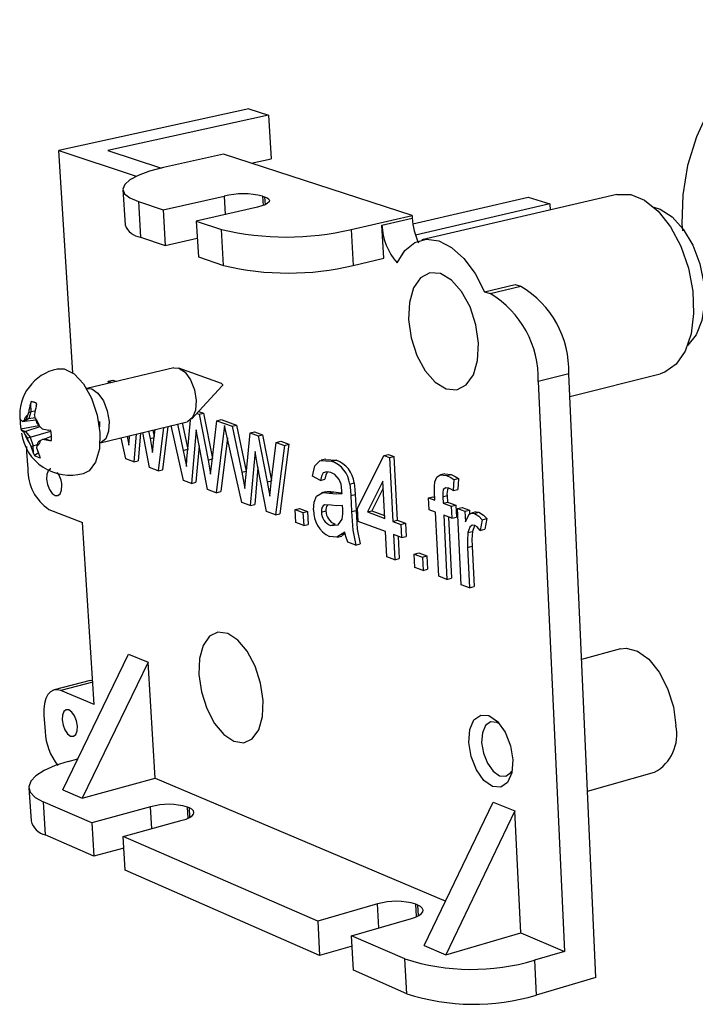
# Model space of a CAD drawing. Extents: x 0 to 226, y 0 to 147.
# Tile 2 of 4: x 123 to 147, y 101 to 137. Entities that reach past the tile are written whole.
import ezdxf

# ---------------------------------------------------------------- set-up
doc = ezdxf.new("R2010")
doc.units = 0
doc.layers.get('0').update_dxf_attribs({"linetype": 'CONTINUOUS'})

msp = doc.modelspace()

# ---------------------------------------------------------------- linework, layer by layer
at = {"color": 7, "linetype": 'CONTINUOUS'}
for p, q in [((131.255, 133.604), (124.346, 132.086)), ((131.255, 133.604), (131.975, 133.377)), ((131.975, 133.377), (126.134, 132.088)), ((131.975, 133.377), (132.064, 131.788)), ((124.862, 124.001), (124.346, 132.086)), ((124.346, 132.086), (127.165, 131.151)), ((126.134, 132.088), (128.078, 131.448)), ((130.334, 131.952), (129.245, 131.709)), ((137.198, 129.729), (130.334, 131.952)), ((131.341, 131.626), (132.064, 131.788)), ((129.245, 131.709), (128.151, 131.465)), ((126.678, 130.666), (126.757, 129.38)), ((128.139, 129.928), (130.361, 130.431)), ((131.757, 130.432), (131.833, 130.407)), ((137.224, 129.42), (141.422, 130.394)), ((144.642, 130.49), (137.547, 128.834)), ((141.422, 130.394), (142.205, 130.147)), ((127.241, 130.23), (128.139, 129.928)), ((127.241, 130.23), (127.319, 128.938)), ((131.575, 130.031), (129.347, 129.523)), ((142.205, 130.147), (137.32, 129.009)), ((142.205, 130.147), (142.215, 129.924)), ((128.139, 129.928), (128.217, 128.632)), ((134.985, 129.217), (137.198, 129.729)), ((136.099, 129.378), (137.203, 129.634)), ((137.198, 129.729), (137.203, 129.634)), ((129.347, 129.523), (130.261, 129.217)), ((129.347, 129.523), (129.423, 128.221)), ((136.162, 128.168), (136.099, 129.378)), ((147.008, 129.42), (147.023, 129.164)), ((127.319, 128.938), (128.217, 128.632)), ((130.337, 127.91), (130.261, 129.217)), ((134.985, 129.217), (135.055, 127.908)), ((128.217, 128.632), (129.383, 128.9)), ((129.423, 128.221), (130.337, 127.91)), ((135.055, 127.908), (136.162, 128.168)), ((139.833, 126.95), (140.943, 127.215)), ((140.035, 126.883), (141.145, 127.149)), ((140.943, 127.215), (141.145, 127.149)), ((139.833, 126.95), (140.035, 126.883)), ((128.536, 124.188), (125.372, 123.432)), ((130.267, 123.614), (128.717, 124.175)), ((142.892, 123.964), (141.782, 123.689)), ((143.881, 102.018), (142.892, 123.964)), ((142.929, 123.147), (146.221, 123.967)), ((126.146, 123.701), (126.307, 123.739)), ((126.164, 123.621), (126.146, 123.701)), ((126.146, 123.701), (126.284, 123.65)), ((126.307, 123.739), (126.445, 123.689)), ((141.782, 123.689), (142.741, 102.962)), ((129.171, 122.321), (130.289, 123.525)), ((123.338, 122.956), (123.312, 122.876)), ((123.312, 122.876), (123.331, 122.585)), ((123.338, 122.956), (123.449, 122.931)), ((123.528, 122.796), (123.55, 122.877)), ((123.25, 122.566), (123.203, 122.456)), ((123.25, 122.566), (123.331, 122.585)), ((123.331, 122.585), (123.259, 122.348)), ((123.485, 122.607), (123.331, 122.585)), ((123.5, 122.345), (123.466, 122.485)), ((129.363, 122.527), (129.449, 122.496)), ((129.431, 122.601), (129.611, 122.535)), ((129.449, 122.496), (129.611, 122.535)), ((129.449, 122.496), (129.774, 120.833)), ((129.611, 122.535), (129.932, 120.892)), ((122.949, 122.312), (122.936, 122.331)), ((123.084, 122.271), (123.034, 122.23)), ((123.034, 122.23), (123.115, 122.25)), ((123.084, 122.271), (123.154, 122.323)), ((123.259, 122.348), (123.115, 122.25)), ((123.115, 122.25), (123.514, 122.294)), ((123.203, 122.456), (123.154, 122.323)), ((123.154, 122.323), (123.259, 122.348)), ((123.259, 122.348), (123.492, 122.376)), ((123.5, 122.345), (123.549, 122.175)), ((123.65, 122.059), (123.549, 122.175)), ((125.825, 122.236), (125.822, 122.044)), ((125.857, 121.457), (129.016, 122.227)), ((128.667, 122.141), (128.873, 121.182)), ((128.828, 122.181), (129.034, 121.222)), ((129.025, 121.102), (129.134, 122.287)), ((129.921, 120.797), (130.095, 122.26)), ((130.095, 122.26), (130.257, 122.3)), ((130.095, 122.26), (130.647, 122.059)), ((130.257, 122.3), (130.81, 122.099)), ((122.961, 121.961), (123.619, 122.093)), ((122.961, 121.961), (122.974, 121.935)), ((122.974, 121.935), (123.14, 121.873)), ((123.059, 121.853), (123.14, 121.873)), ((123.059, 121.853), (123.118, 121.753)), ((123.118, 121.753), (123.2, 121.633)), ((123.663, 122.045), (123.14, 121.873)), ((123.14, 121.873), (123.304, 121.658)), ((123.304, 121.658), (124.06, 121.886)), ((123.739, 121.966), (123.65, 122.059)), ((124.058, 121.91), (123.987, 121.922)), ((127.16, 121.774), (127.078, 120.769)), ((127.321, 121.813), (127.238, 120.808)), ((127.645, 120.556), (127.4, 121.833)), ((127.611, 121.884), (127.664, 121.616)), ((127.772, 121.923), (127.82, 121.683)), ((127.808, 121.581), (127.85, 121.942)), ((128.151, 122.016), (127.961, 120.437)), ((128.312, 122.055), (128.122, 120.477)), ((128.881, 120.092), (128.428, 122.083)), ((129.341, 121.93), (129.174, 119.981)), ((129.434, 121.422), (129.341, 121.93)), ((130.376, 122.082), (130.073, 119.643)), ((131.009, 119.292), (130.376, 122.082)), ((130.647, 122.059), (130.81, 122.099)), ((130.647, 122.059), (131.004, 120.391)), ((130.81, 122.099), (131.166, 120.431)), ((131.16, 120.31), (131.305, 121.819)), ((131.305, 121.819), (131.467, 121.859)), ((131.305, 121.819), (131.595, 121.713)), ((131.467, 121.859), (131.758, 121.753)), ((131.595, 121.713), (131.758, 121.753)), ((131.758, 121.753), (132.082, 120.087)), ((123.2, 121.633), (123.304, 121.658)), ((123.268, 121.468), (123.2, 121.633)), ((123.268, 121.468), (123.331, 121.335)), ((123.304, 121.658), (123.411, 121.354)), ((123.411, 121.354), (123.574, 121.398)), ((123.564, 121.356), (123.594, 121.484)), ((123.683, 121.54), (123.594, 121.484)), ((123.683, 121.54), (123.764, 121.588)), ((123.764, 121.588), (123.844, 121.607)), ((123.844, 121.607), (124.08, 121.698)), ((124.011, 121.544), (123.844, 121.607)), ((124.011, 121.544), (124.082, 121.538)), ((126.789, 120.877), (126.615, 121.641)), ((126.829, 121.694), (126.89, 121.377)), ((127.664, 121.616), (127.816, 121.654)), ((127.664, 121.616), (127.758, 121.107)), ((127.758, 121.107), (127.808, 121.581)), ((129.752, 119.764), (129.434, 121.422)), ((130.478, 121.634), (130.235, 119.684)), ((131.595, 121.713), (131.922, 120.036)), ((132.071, 119.999), (132.253, 121.473)), ((132.253, 121.473), (132.416, 121.513)), ((132.253, 121.473), (132.549, 121.365)), ((132.712, 121.406), (132.386, 118.877)), ((132.416, 121.513), (132.712, 121.406)), ((132.549, 121.365), (132.712, 121.406)), ((123.174, 121.325), (123.177, 121.114)), ((123.177, 121.114), (123.217, 120.51)), ((123.331, 121.335), (123.411, 121.354)), ((123.43, 121.064), (123.411, 121.354)), ((123.43, 121.064), (123.466, 120.997)), ((123.601, 121.087), (123.466, 120.997)), ((123.547, 121.253), (123.564, 121.356)), ((128.873, 121.182), (129.034, 121.222)), ((128.873, 121.182), (128.985, 120.594)), ((129.034, 121.222), (129.036, 121.214)), ((129.449, 121.344), (129.336, 120.021)), ((131.484, 121.143), (131.308, 119.179)), ((131.577, 120.631), (131.484, 121.143)), ((132.549, 121.365), (132.223, 118.836)), ((136.168, 120.994), (136.332, 121.036)), ((136.332, 121.036), (136.537, 120.962)), ((123.678, 120.917), (123.646, 120.982)), ((127.078, 120.769), (126.789, 120.877)), ((127.078, 120.769), (127.238, 120.808)), ((129.774, 120.833), (129.929, 120.872)), ((129.774, 120.833), (129.868, 120.319)), ((129.868, 120.319), (129.921, 120.797)), ((134.056, 120.867), (133.893, 120.826)), ((134.058, 120.852), (134.432, 120.826)), ((134.269, 120.785), (134.432, 120.826)), ((135.214, 119.074), (136.168, 120.994)), ((136.168, 120.994), (136.373, 120.92)), ((136.373, 120.92), (136.537, 120.962)), ((136.373, 120.92), (136.493, 118.6)), ((136.537, 120.962), (136.657, 118.642)), ((127.961, 120.437), (127.645, 120.556)), ((127.961, 120.437), (128.122, 120.477)), ((131.004, 120.391), (131.166, 120.431)), ((131.004, 120.391), (131.117, 119.798)), ((131.166, 120.431), (131.17, 120.414)), ((131.59, 120.562), (131.47, 119.22)), ((131.896, 118.958), (131.577, 120.631)), ((138.388, 120.334), (138.223, 120.293)), ((138.388, 120.333), (138.614, 120.309)), ((129.174, 119.981), (128.881, 120.092)), ((129.174, 119.981), (129.336, 120.021)), ((131.922, 120.036), (132.081, 120.076)), ((131.922, 120.036), (132.016, 119.517)), ((132.016, 119.517), (132.071, 119.999)), ((133.861, 120.089), (133.573, 120.242)), ((133.861, 120.089), (134.025, 120.13)), ((134.926, 119.957), (135.09, 119.998)), ((136.13, 120.064), (135.571, 118.942)), ((136.201, 118.708), (136.13, 120.064)), ((138.449, 120.267), (138.614, 120.309)), ((138.715, 120.124), (138.694, 119.723)), ((138.715, 120.124), (138.881, 120.166)), ((138.881, 120.166), (138.859, 119.765)), ((130.073, 119.643), (129.752, 119.764)), ((130.073, 119.643), (130.235, 119.684)), ((134.061, 119.681), (133.898, 119.639)), ((133.949, 119.649), (134.112, 119.69)), ((134.18, 119.631), (134.344, 119.672)), ((136.144, 119.803), (135.735, 118.983)), ((138.025, 119.368), (138.011, 119.65)), ((138.694, 119.723), (138.859, 119.765)), ((131.308, 119.179), (131.009, 119.292)), ((134.962, 119.541), (135.126, 119.582)), ((134.962, 119.541), (134.993, 118.956)), ((135.126, 119.582), (135.157, 118.997)), ((137.788, 119.454), (137.953, 119.496)), ((137.81, 119.017), (137.788, 119.454)), ((137.788, 119.454), (138.025, 119.368)), ((137.953, 119.496), (138.02, 119.472)), ((138.31, 119.495), (138.475, 119.537)), ((138.31, 119.495), (138.322, 119.26)), ((138.322, 119.26), (138.487, 119.302)), ((138.322, 119.26), (138.62, 119.151)), ((138.475, 119.537), (138.487, 119.302)), ((138.487, 119.302), (138.785, 119.193)), ((123.988, 119.037), (125.209, 118.563)), ((131.308, 119.179), (131.47, 119.22)), ((132.223, 118.836), (131.896, 118.958)), ((132.943, 119.03), (133.106, 119.071)), ((132.969, 118.555), (132.943, 119.03)), ((132.943, 119.03), (133.227, 118.924)), ((133.106, 119.071), (133.39, 118.965)), ((133.227, 118.924), (133.39, 118.965)), ((133.227, 118.924), (133.253, 118.449)), ((133.39, 118.965), (133.416, 118.49)), ((133.896, 118.938), (134.059, 118.98)), ((134.677, 119.043), (134.67, 119.181)), ((134.993, 118.956), (135.157, 118.997)), ((135.239, 118.594), (135.214, 119.074)), ((135.571, 118.942), (135.735, 118.983)), ((135.571, 118.942), (136.201, 118.708)), ((135.735, 118.983), (136.196, 118.813)), ((138.047, 118.93), (137.81, 119.017)), ((138.164, 116.603), (138.047, 118.93)), ((138.62, 119.151), (138.785, 119.193)), ((138.62, 119.151), (138.641, 118.713)), ((138.785, 119.193), (138.806, 118.755)), ((138.847, 119.068), (139.011, 119.111)), ((138.984, 116.296), (138.847, 119.068)), ((138.847, 119.068), (139.115, 118.97)), ((139.011, 119.111), (139.281, 119.013)), ((139.115, 118.97), (139.281, 119.013)), ((139.115, 118.97), (139.135, 118.582)), ((139.281, 119.013), (139.288, 118.864)), ((139.516, 118.942), (139.351, 118.9)), ((139.462, 118.892), (139.627, 118.934)), ((125.631, 111.942), (125.209, 118.563)), ((132.223, 118.836), (132.386, 118.877)), ((133.253, 118.449), (132.969, 118.555)), ((136.226, 118.227), (135.239, 118.594)), ((136.493, 118.6), (136.657, 118.642)), ((136.493, 118.6), (136.786, 118.492)), ((136.657, 118.642), (136.95, 118.534)), ((136.786, 118.492), (136.95, 118.534)), ((136.95, 118.534), (136.975, 118.052)), ((138.641, 118.713), (138.344, 118.822)), ((138.344, 118.822), (138.461, 116.492)), ((138.514, 118.759), (138.625, 116.535)), ((138.641, 118.713), (138.806, 118.755)), ((139.749, 118.659), (139.676, 118.269)), ((139.749, 118.659), (139.914, 118.701)), ((139.914, 118.701), (139.841, 118.312)), ((133.253, 118.449), (133.416, 118.49)), ((134.229, 118.456), (134.392, 118.497)), ((136.274, 117.314), (136.226, 118.227)), ((136.786, 118.492), (136.811, 118.01)), ((139.228, 118.196), (139.393, 118.238)), ((139.676, 118.269), (139.841, 118.312)), ((134.473, 118.026), (134.636, 118.068)), ((134.763, 118.156), (134.635, 118.073)), ((135.143, 117.739), (134.855, 117.847)), ((136.811, 118.01), (136.518, 118.118)), ((136.518, 118.118), (136.566, 117.204)), ((136.688, 118.055), (136.73, 117.246)), ((136.811, 118.01), (136.975, 118.052)), ((135.143, 117.739), (135.307, 117.78)), ((137.273, 117.411), (137.437, 117.454)), ((137.437, 117.454), (137.732, 117.344)), ((139.21, 117.656), (139.374, 117.699)), ((139.21, 117.656), (139.282, 116.184)), ((139.374, 117.699), (139.447, 116.227)), ((136.566, 117.204), (136.274, 117.314)), ((136.566, 117.204), (136.73, 117.246)), ((137.298, 116.929), (137.273, 117.411)), ((137.273, 117.411), (137.568, 117.301)), ((137.568, 117.301), (137.732, 117.344)), ((137.568, 117.301), (137.592, 116.818)), ((137.732, 117.344), (137.756, 116.861)), ((137.592, 116.818), (137.298, 116.929)), ((137.592, 116.818), (137.756, 116.861)), ((138.461, 116.492), (138.164, 116.603)), ((138.461, 116.492), (138.625, 116.535)), ((139.282, 116.184), (138.984, 116.296)), ((139.282, 116.184), (139.447, 116.227)), ((144.773, 113.965), (143.36, 113.582)), ((124.495, 108.843), (126.884, 113.769)), ((126.884, 113.769), (127.594, 113.481)), ((127.594, 113.481), (125.198, 108.54)), ((127.854, 109.26), (127.594, 113.481)), ((125.483, 112.814), (124.173, 112.471)), ((125.483, 112.814), (125.575, 112.825)), ((125.631, 111.942), (124.417, 112.447)), ((123.806, 111.548), (123.845, 110.957)), ((124.692, 109.87), (125.038, 109.963)), ((125.198, 108.54), (127.854, 109.26)), ((127.854, 109.26), (138.416, 104.792)), ((143.576, 108.79), (146.015, 109.478)), ((123.257, 108.911), (123.337, 107.71)), ((124.495, 108.843), (125.198, 108.54)), ((125.543, 107.634), (123.776, 108.402)), ((123.776, 108.402), (123.856, 107.196)), ((127.687, 108.221), (125.543, 107.634)), ((129.096, 108.179), (129.024, 108.21)), ((137.64, 103.178), (140.145, 108.389)), ((140.145, 108.389), (140.936, 108.068)), ((140.936, 108.068), (138.425, 102.84)), ((141.149, 103.635), (140.936, 108.068)), ((125.543, 107.634), (125.621, 106.42)), ((126.689, 107.137), (128.837, 107.729)), ((125.621, 106.42), (123.856, 107.196)), ((133.764, 104.065), (126.689, 107.137)), ((126.765, 105.918), (126.689, 107.137)), ((126.715, 106.722), (125.621, 106.42)), ((133.833, 102.813), (126.765, 105.918)), ((135.942, 104.689), (133.764, 104.065)), ((137.408, 104.643), (137.33, 104.676)), ((133.764, 104.065), (133.833, 102.813)), ((134.991, 103.532), (137.174, 104.162)), ((136.933, 102.689), (134.991, 103.532)), ((135.059, 102.275), (134.991, 103.532)), ((138.425, 102.84), (141.149, 103.635)), ((141.149, 103.635), (142.741, 102.962)), ((135.011, 103.154), (133.833, 102.813)), ((137.64, 103.178), (138.425, 102.84)), ((142.741, 102.962), (141.652, 102.641)), ((137, 101.422), (136.933, 102.689)), ((141.652, 102.641), (141.712, 101.372)), ((137, 101.422), (135.059, 102.275)), ((143.881, 102.018), (141.712, 101.372))]:
    msp.add_line(p, q, dxfattribs=at)
at = {"color": 8, "linetype": 'CONTINUOUS'}
for p, q in [((130.361, 130.431), (130.4, 129.763)), ((131.757, 130.432), (131.777, 130.088)), ((131.833, 130.407), (131.85, 130.118)), ((125.58, 112.752), (124.417, 112.447)), ((127.736, 107.425), (127.687, 108.221)), ((129.048, 107.804), (129.024, 108.21)), ((129.116, 107.839), (129.096, 108.179)), ((135.988, 103.82), (135.942, 104.689)), ((137.354, 104.226), (137.33, 104.676)), ((137.427, 104.262), (137.408, 104.643))]:
    msp.add_line(p, q, dxfattribs=at)
at = {"color": 7, "linetype": 'CONTINUOUS', "flags": 128}
for points in [[(153.719, 136.719), (153.292, 136.81), (152.458, 136.846), (151.609, 136.702), (150.769, 136.38), (149.963, 135.889), (149.216, 135.244), (148.549, 134.463), (147.982, 133.568), (147.533, 132.586), (147.216, 131.546), (147.039, 130.481), (147.008, 129.42)], [(128.151, 131.465), (127.65, 131.334), (127.239, 131.184), (126.932, 131.021), (126.743, 130.851), (126.678, 130.68), (126.741, 130.516), (126.931, 130.363), (127.241, 130.23)], [(131.833, 130.407), (131.929, 130.367), (131.989, 130.321), (132.011, 130.272), (131.994, 130.22), (131.94, 130.168), (131.849, 130.118), (131.726, 130.071), (131.575, 130.031)], [(144.642, 130.49), (144.657, 130.494), (145.145, 130.492), (145.652, 130.284), (146.145, 129.882), (146.593, 129.31), (146.967, 128.604), (147.242, 127.81), (147.401, 126.979), (147.434, 126.165), (147.339, 125.418), (147.122, 124.788), (146.798, 124.314), (146.388, 124.024), (146.221, 123.967)], [(145.991, 130.028), (146.214, 129.959), (146.651, 129.681), (147.057, 129.233), (147.4, 128.648), (147.654, 127.971), (147.801, 127.252), (147.83, 126.546), (147.737, 125.906), (147.531, 125.38), (147.228, 125.007), (147.208, 124.991)], [(136.652, 128.005), (136.937, 128.45), (137.297, 128.74), (137.715, 128.859), (138.167, 128.798), (138.629, 128.56), (139.077, 128.157), (139.486, 127.611), (139.833, 126.95)], [(139.607, 125.08), (139.513, 125.752), (139.302, 126.4), (138.996, 126.961), (138.625, 127.379), (138.226, 127.613), (137.838, 127.64), (137.5, 127.459), (137.244, 127.089), (137.095, 126.566), (137.066, 125.942), (137.161, 125.277), (137.369, 124.635), (137.671, 124.079), (138.038, 123.661), (138.434, 123.423), (138.822, 123.388), (139.162, 123.562), (139.423, 123.928), (139.576, 124.451), (139.607, 125.08)], [(124.293, 124.15), (124.547, 124.149), (124.906, 123.968), (125.25, 123.598), (125.541, 123.079), (125.747, 122.468), (125.844, 121.831)], [(128.536, 124.188), (128.716, 124.175), (128.937, 124.023), (129.134, 123.747), (129.276, 123.388), (129.341, 123.001)], [(130.267, 123.614), (130.278, 123.607), (130.287, 123.594), (130.294, 123.576), (130.297, 123.558), (130.296, 123.541), (130.291, 123.528), (130.289, 123.525)], [(125.372, 123.432), (125.551, 123.418), (125.771, 123.265), (125.967, 122.986), (126.109, 122.624), (126.176, 122.235)], [(129.341, 123.001), (129.32, 122.646), (129.215, 122.377), (129.044, 122.235), (129.016, 122.227)], [(122.936, 122.331), (122.939, 122.15), (122.961, 121.961)], [(126.176, 122.235), (126.156, 121.878), (126.054, 121.608), (125.884, 121.465), (125.857, 121.457)], [(124.082, 121.538), (124.08, 121.72), (124.058, 121.91)], [(125.844, 121.831), (125.824, 121.24), (125.687, 120.759), (125.45, 120.439), (125.232, 120.329)], [(126.89, 121.377), (126.912, 121.659), (126.916, 121.715)], [(128.985, 120.594), (129.008, 120.879), (129.025, 121.102)], [(133.573, 120.242), (133.655, 120.621), (133.855, 120.814), (134.269, 120.785)], [(124.055, 120.516), (124.042, 120.512), (123.959, 120.442), (123.909, 120.308), (123.9, 120.131), (123.933, 119.938), (124.004, 119.758), (124.101, 119.618), (124.209, 119.54), (124.314, 119.536), (124.397, 119.606), (124.447, 119.74), (124.457, 119.917), (124.457, 119.917)], [(134.24, 120.373), (134.094, 120.407), (133.963, 120.369), (133.896, 120.251), (133.861, 120.089)], [(134.121, 120.401), (134.059, 120.292), (134.025, 120.13)], [(134.547, 120.118), (134.38, 120.3), (134.24, 120.373)], [(131.117, 119.798), (131.141, 120.085), (131.16, 120.31)], [(134.641, 119.724), (134.611, 119.951), (134.547, 120.118)], [(135.09, 119.998), (135.114, 119.764), (135.126, 119.582)], [(138.011, 119.65), (138.007, 119.872), (138.022, 120.036)], [(138.022, 120.036), (138.098, 120.206), (138.218, 120.291), (138.449, 120.267)], [(138.449, 120.267), (138.598, 120.197), (138.715, 120.124)], [(138.614, 120.309), (138.763, 120.239), (138.881, 120.166)], [(133.612, 119.018), (133.629, 119.3), (133.715, 119.513), (133.949, 119.649)], [(133.949, 119.649), (134.077, 119.645), (134.18, 119.631)], [(134.112, 119.69), (134.241, 119.686), (134.344, 119.672)], [(134.18, 119.631), (134.444, 119.601), (134.646, 119.613)], [(134.344, 119.672), (134.608, 119.642), (134.644, 119.644)], [(134.646, 119.613), (134.643, 119.675), (134.641, 119.724)], [(134.926, 119.957), (134.951, 119.723), (134.962, 119.541)], [(138.526, 119.808), (138.417, 119.826), (138.331, 119.759), (138.31, 119.635), (138.31, 119.495)], [(138.694, 119.723), (138.6, 119.776), (138.526, 119.808)], [(134.246, 119.193), (134.013, 119.198), (133.963, 119.168), (133.924, 119.113), (133.901, 119.034), (133.896, 118.938)], [(134.67, 119.181), (134.436, 119.17), (134.246, 119.193)], [(134.654, 118.68), (134.68, 118.874), (134.677, 119.043)], [(134.993, 118.956), (135.039, 118.278), (135.143, 117.739)], [(135.157, 118.997), (135.202, 118.32), (135.307, 117.78)], [(139.135, 118.582), (139.276, 118.858), (139.362, 118.903), (139.462, 118.892)], [(139.462, 118.892), (139.626, 118.788), (139.749, 118.659)], [(139.517, 118.94), (139.528, 118.945), (139.627, 118.934)], [(139.627, 118.934), (139.792, 118.831), (139.914, 118.701)], [(134.229, 118.456), (134.505, 118.473), (134.654, 118.68)], [(134.751, 118.214), (134.46, 118.023), (134.187, 118.051)], [(134.855, 117.847), (134.785, 118.048), (134.751, 118.214)], [(139.228, 118.196), (139.206, 117.901), (139.21, 117.656)], [(139.472, 118.456), (139.374, 118.459), (139.295, 118.393), (139.228, 118.196)], [(139.393, 118.238), (139.371, 117.943), (139.374, 117.699)], [(139.479, 118.452), (139.46, 118.436), (139.393, 118.238)], [(139.676, 118.269), (139.565, 118.398), (139.472, 118.456)], [(131.777, 112.085), (131.684, 112.717), (131.485, 113.334), (131.199, 113.875), (130.855, 114.285), (130.488, 114.525), (130.132, 114.572), (129.824, 114.422), (129.593, 114.09), (129.461, 113.611), (129.44, 113.03), (129.533, 112.403), (129.73, 111.793), (130.012, 111.256), (130.352, 110.846), (130.717, 110.602), (131.073, 110.549), (131.383, 110.692), (131.618, 111.02), (131.754, 111.5), (131.777, 112.085)], [(144.773, 113.965), (144.979, 113.991), (145.392, 113.884), (145.806, 113.584), (146.183, 113.116), (146.489, 112.523), (146.696, 111.857), (146.786, 111.179)], [(124.417, 112.447), (124.284, 112.48), (124.159, 112.466), (124.047, 112.406), (123.952, 112.302), (123.879, 112.158), (123.829, 111.979), (123.804, 111.774), (123.806, 111.548)], [(125.022, 111.152), (124.989, 111.343), (124.919, 111.523), (124.823, 111.664), (124.715, 111.744), (124.611, 111.752), (124.528, 111.687), (124.478, 111.558), (124.469, 111.385), (124.502, 111.194), (124.572, 111.015), (124.668, 110.874), (124.776, 110.794), (124.88, 110.785), (124.963, 110.85), (125.013, 110.979), (125.022, 111.152)], [(139.257, 110.563), (139.293, 111.031), (139.445, 111.381), (139.69, 111.558), (139.991, 111.536), (140.303, 111.317), (140.577, 110.934), (140.772, 110.444), (140.857, 109.925), (140.82, 109.455), (140.665, 109.106), (140.419, 108.931), (140.117, 108.957), (139.807, 109.178), (139.535, 109.561), (139.342, 110.047), (139.257, 110.563)], [(140.374, 111.243), (140.28, 111.292), (140.052, 111.309), (139.867, 111.175), (139.753, 110.912), (139.725, 110.559)], [(139.725, 110.559), (139.789, 110.171), (139.934, 109.805), (140.14, 109.517), (140.374, 109.35), (140.601, 109.332), (140.787, 109.463), (140.823, 109.518)], [(124.692, 109.87), (124.209, 109.717), (123.811, 109.542), (123.512, 109.349), (123.325, 109.148), (123.256, 108.944), (123.311, 108.747), (123.486, 108.564), (123.776, 108.402)], [(128.837, 107.729), (128.983, 107.776), (129.102, 107.831), (129.191, 107.89), (129.244, 107.952), (129.262, 108.014), (129.242, 108.075), (129.186, 108.13), (129.096, 108.179)], [(137.174, 104.162), (137.322, 104.212), (137.442, 104.271), (137.529, 104.334), (137.58, 104.4), (137.593, 104.467), (137.567, 104.531), (137.505, 104.591), (137.408, 104.643)]]:
    msp.add_lwpolyline(points, dxfattribs=at)
at = {"color": 7, "linetype": 'CONTINUOUS'}
for centre, radius, start, end in [((131.061, 127.428), 3.084, 76.9519, 103.1179), ((139.596, 129.759), 2.396, 182.9829, 205.4373), ((127.402, 129.622), 0.689, 200.5386, 263.0782), ((138.245, 129.444), 2.147, 181.7478, 222.0882), ((132.622, 139.198), 10.257, 256.6929, 283.3227), ((132.699, 137.729), 10.099, 256.4706, 283.4868), ((139.331, 124.082), 3.563, 358.0931, 59.4003), ((138.2, 123.805), 3.584, 358.1549, 59.2083), ((124.637, 122.46), 1.713, 101.4579, 185.1357), ((125.267, 122.328), 2.03, 164.3385, 173.2788), ((123.309, 122.553), 0.404, 53.2733, 85.8816), ((125.485, 122.247), 2.033, 164.3349, 173.2719), ((123.201, 122.49), 0.309, 215.2482, 237.3191), ((123.37, 122.218), 0.291, 125.0816, 169.4258), ((122.794, 121.792), 0.896, 17.3113, 38.0712), ((123.225, 122.111), 0.306, 215.0353, 237.3124), ((124.758, 122.068), 1.789, 188.2797, 285.2831), ((123.975, 122.02), 0.897, 197.3119, 217.998), ((124.365, 124.812), 2.914, 257.6031, 262.5459), ((123.399, 121.593), 0.289, 304.782, 349.3384), ((124.388, 124.411), 2.892, 257.5386, 262.5192), ((124.825, 121.73), 1.546, 194.8067, 205.5124), ((125.041, 121.647), 1.545, 194.7834, 205.5027), ((123.711, 121.323), 0.407, 232.9821, 265.3473), ((133.937, 119.847), 0.995, 6.3357, 70.5235), ((134.101, 119.888), 0.995, 6.3335, 70.5581), ((124.972, 120.491), 1.756, 179.3581, 235.8938), ((123.559, 119.868), 0.899, 3.1596, 35.0682), ((138.82, 119.634), 0.358, 150.4098, 195.7202), ((134.658, 118.986), 1.047, 178.2275, 243.2617), ((134.433, 118.952), 0.537, 181.4634, 247.7355), ((134.337, 119.022), 0.281, 141.8613, 188.6836), ((134.595, 118.993), 0.536, 181.4571, 247.7698), ((145.261, 110.846), 1.562, 298.8669, 12.3293), ((126.033, 111.072), 2.19, 183.0173, 218.1692), ((128.337, 105.94), 2.372, 73.1653, 105.9139), ((124.028, 107.889), 0.714, 194.4755, 256.0313), ((136.615, 102.384), 2.401, 72.6587, 106.2666), ((139.37, 110.311), 8.003, 252.2695, 286.5672), ((139.436, 108.948), 7.91, 252.0585, 286.722)]:
    msp.add_arc(centre, radius, start, end, dxfattribs=at)

doc.saveas('drawing.dxf')
